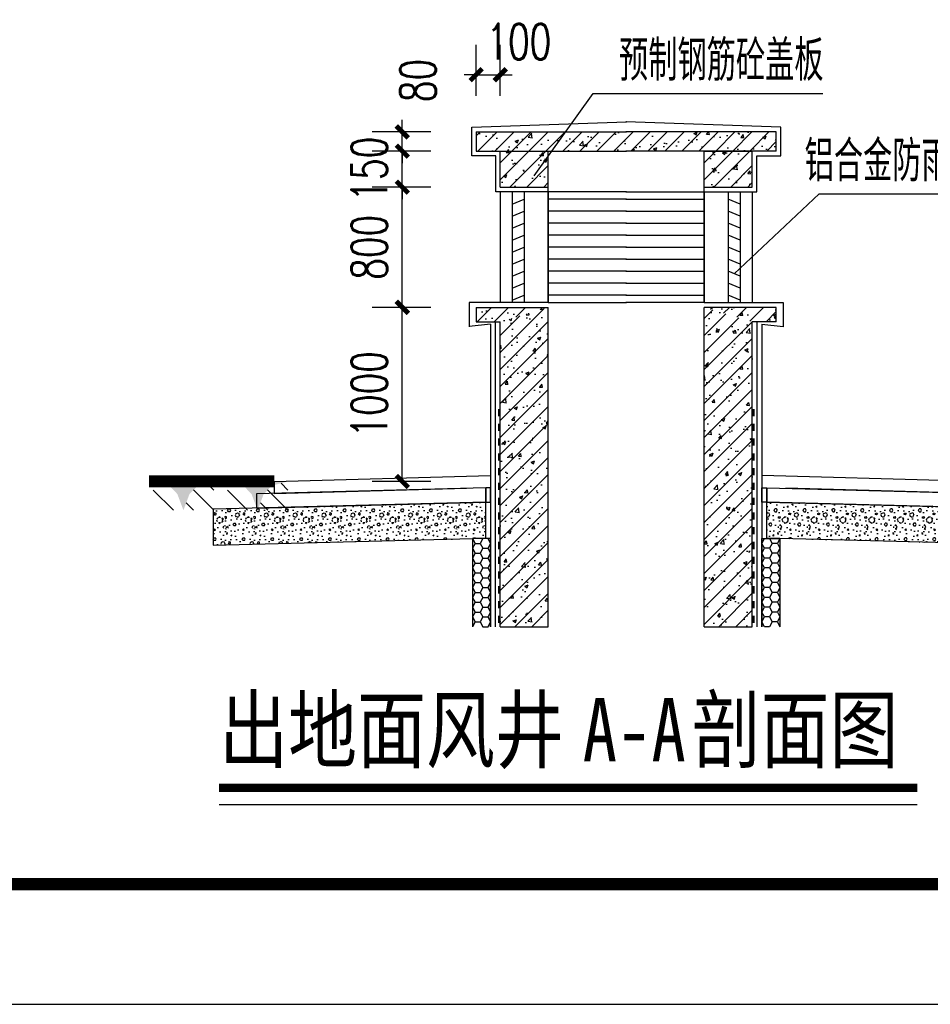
# Model space of a CAD drawing. Extents: x 797781 to 1255204, y 21234 to 1024248.
# Tile 126 of 256: x 921300 to 928877, y 163355 to 171550. Entities that reach past the tile are written whole.
import ezdxf

# ---------------------------------------------------------------- set-up
doc = ezdxf.new("R2010")
doc.units = 0
doc.header["$LTSCALE"] = 1000
doc.header["$MEASUREMENT"] = 0
for name, color, linetype in [('230303生产综合楼-平面图_t8$0$DIM_SYMB', 3, 'Continuous'), ('230303生产综合楼-平面图_t8$0$PUB_TITLE', 4, 'Continuous'), ('3T_BAR', 7, 'Continuous'), ('DIM_LEAD', 3, 'Continuous'), ('PUB_DIM', 3, 'Continuous'), ('PUB_HATCH', 8, 'Continuous'), ('PUB_TEXT', 7, 'Continuous'), ('STAIR', 2, 'Continuous'), ('SURFACE', 6, 'Continuous'), ('WALL', 40, 'Continuous'), ('WINDOW', 4, 'Continuous')]:
    doc.layers.add(name, color=color, linetype=linetype)
doc.styles.add('230303生产综合楼-平面图_t8$0$-黑体', font='simhei.ttf', dxfattribs={"width": 0.8})
doc.styles.add('_TCH_DIM', font='SIMPLEX', dxfattribs={"bigfont": 'GBCBIG'})
doc.styles.add('_TCH_DIM_T3', font='SIMPLEX', dxfattribs={"width": 0.705882, "bigfont": 'GBCBIG'})
doc.dimstyles.new('_TCH_ARCH&&50', dxfattribs={"dimtxt": 148.75, "dimasz": 50, "dimexe": 125, "dimexo": 150, "dimgap": 63.125, "dimtad": 1, "dimdec": 0, "dimzin": 0, "dimdsep": 46, "dimtxsty": '_TCH_DIM_T3', "dimblk": 'ARCHTICK', "dimcen": 0.09, "dimclrt": 7, "dimazin": 2, "dimtfac": 1, "dimtdec": 0, "dimtix": 1, "dimtmove": 2, "dimatfit": 3, "dimfxl": 1, "dimtolj": 1, "dimtzin": 0, "dimarcsym": 0})
pattern_1 = [(45, (922672.47, 167454.64), (-35.35534, 35.35534), []), (50, (922672.47, 167454.64), (143.452, -12.5504), [15, -165]), (355, (922672.47, 167454.64), (-27.75, 150.4384), [12, -132]), (100.4514, (922684.42, 167453.6), (115.702, 137.888), [12.748, -140.2284]), (46.184, (922672.47, 167494.64), (213.448, -33.104), [22.5, -247.5]), (96.6356, (922690.25, 167491.88), (186.933, 194.824), [19.122, -210.343]), (351.184, (922672.47, 167494.64), (186.932, 194.824), [18, -198]), (21, (922692.47, 167484.64), (119.3814, -80.5238), [15, -165]), (326, (922692.47, 167484.64), (48.663, 145.03), [12, -132]), (71.4514, (922702.42, 167477.93), (168.0445, 64.506), [12.748, -140.2284]), (37.5, (922672.47, 167454.64), (2.432, 66.5788), [0, -130.4, 0, -134, 0, -132.5]), (7.5, (922672.47, 167454.64), (52.6139, 78.8823), [0, -76.4, 0, -127.4, 0, -50.5]), (327.5, (922627.87, 167454.64), (106.7645, -4.511), [0, -50, 0, -156, 0, -207]), (317.5, (922607.87, 167454.64), (116.6372, 20.021), [0, -65, 0, -103.6, 0, -147])]
pattern_2 = [(45, (922672.47, 167678.91), (-35.35534, 35.35534), []), (50, (922672.47, 167678.91), (143.452, -12.5504), [15, -165]), (355, (922672.47, 167678.91), (-27.75, 150.4384), [12, -132]), (100.4514, (922684.42, 167677.86), (115.702, 137.888), [12.748, -140.2284]), (46.184, (922672.47, 167718.91), (213.448, -33.104), [22.5, -247.5]), (96.6356, (922690.25, 167716.15), (186.933, 194.824), [19.122, -210.343]), (351.184, (922672.47, 167718.9), (186.932, 194.824), [18, -198]), (21, (922692.47, 167708.91), (119.3814, -80.5238), [15, -165]), (326, (922692.47, 167708.91), (48.663, 145.03), [12, -132]), (71.4514, (922702.42, 167702.2), (168.0445, 64.506), [12.748, -140.2284]), (37.5, (922672.47, 167678.91), (2.432, 66.5788), [0, -130.4, 0, -134, 0, -132.5]), (7.5, (922672.47, 167678.91), (52.6139, 78.8823), [0, -76.4, 0, -127.4, 0, -50.5]), (327.5, (922627.87, 167678.91), (106.7645, -4.511), [0, -50, 0, -156, 0, -207]), (317.5, (922607.87, 167678.91), (116.6372, 20.021), [0, -65, 0, -103.6, 0, -147])]

# ---------------------------------------------------------------- blocks, each defined once
blk = doc.blocks.new('_ArchTick')
at = {"color": 0, "linetype": 'ByBlock', "const_width": 0.4}
blk.add_lwpolyline([(-0.5, -0.5), (0.5, 0.5)], dxfattribs=at)
blk = doc.blocks.new('*D191')
at = {"layer": 'Defpoints', "color": 0, "transparency": 16777216}
for p in [(924326.5, 168783.9), (924595.4, 168783.9), (924595.4, 168059.6)]:
    blk.add_point(p, dxfattribs=at)
at = {"layer": 'PUB_DIM', "color": 0, "lineweight": -2, "transparency": 16777216}
for p, q in [((924445.4, 168783.9), (924201.5, 168783.9)), ((924326.5, 168059.6), (924326.5, 168783.9)), ((924445.4, 168059.6), (924201.5, 168059.6))]:
    blk.add_line(p, q, dxfattribs=at)
at = {"layer": 'PUB_DIM', "color": 0, "lineweight": -2, "transparency": 16777216, "xscale": 50, "yscale": 50, "zscale": 50}
for p, rotation in [((924326.5, 168783.9), 90), ((924326.5, 168059.6), 270)]:
    blk.add_blockref('_ArchTick', p, dxfattribs=dict(at, rotation=rotation))
at = {"layer": 'PUB_DIM', "color": 7, "transparency": 16777216, "insert": (924189, 168421.8), "char_height": 148.75, "attachment_point": 5, "rotation": 90, "style": '_TCH_DIM_T3'}
blk.add_mtext('\\A1;1000', dxfattribs=at)
blk = doc.blocks.new('*D192')
at = {"layer": 'Defpoints', "color": 0, "transparency": 16777216}
for p in [(924326.5, 169283.9), (924595.4, 169283.9), (924595.4, 168783.9)]:
    blk.add_point(p, dxfattribs=at)
at = {"layer": 'PUB_DIM', "color": 0, "lineweight": -2, "transparency": 16777216}
for p, q in [((924445.4, 169283.9), (924201.5, 169283.9)), ((924326.5, 168783.9), (924326.5, 169283.9)), ((924445.4, 168783.9), (924201.5, 168783.9))]:
    blk.add_line(p, q, dxfattribs=at)
at = {"layer": 'PUB_DIM', "color": 0, "lineweight": -2, "transparency": 16777216, "xscale": 50, "yscale": 50, "zscale": 50}
for p, rotation in [((924326.5, 169283.9), 90), ((924326.5, 168783.9), 270)]:
    blk.add_blockref('_ArchTick', p, dxfattribs=dict(at, rotation=rotation))
at = {"layer": 'PUB_DIM', "color": 7, "transparency": 16777216, "insert": (924189, 169033.9), "char_height": 148.75, "attachment_point": 5, "rotation": 90, "style": '_TCH_DIM_T3'}
blk.add_mtext('\\A1;800', dxfattribs=at)
blk = doc.blocks.new('*D193')
at = {"layer": 'Defpoints', "color": 0, "transparency": 16777216}
for p in [(924326.5, 169433.9), (924595.4, 169433.9), (924595.4, 169283.9)]:
    blk.add_point(p, dxfattribs=at)
at = {"layer": 'PUB_DIM', "color": 0, "lineweight": -2, "transparency": 16777216}
for p, q in [((924326.5, 169433.9), (924326.5, 169483.9)), ((924445.4, 169433.9), (924201.5, 169433.9)), ((924326.5, 169283.9), (924326.5, 169433.9)), ((924445.4, 169283.9), (924201.5, 169283.9)), ((924326.5, 169283.9), (924326.5, 169233.9))]:
    blk.add_line(p, q, dxfattribs=at)
at = {"layer": 'PUB_DIM', "color": 0, "lineweight": -2, "transparency": 16777216, "xscale": 50, "yscale": 50, "zscale": 50}
for p, rotation in [((924326.5, 169433.9), 270), ((924326.5, 169283.9), 90)]:
    blk.add_blockref('_ArchTick', p, dxfattribs=dict(at, rotation=rotation))
at = {"layer": 'PUB_DIM', "color": 7, "transparency": 16777216, "insert": (924189, 169358.9), "char_height": 148.75, "attachment_point": 5, "rotation": 90, "style": '_TCH_DIM_T3'}
blk.add_mtext('\\A1;150', dxfattribs=at)
blk = doc.blocks.new('*D194')
at = {"layer": 'Defpoints', "color": 0, "transparency": 16777216}
for p in [(924326.5, 169513.9), (924595.4, 169513.9), (924595.4, 169433.9)]:
    blk.add_point(p, dxfattribs=at)
at = {"layer": 'PUB_DIM', "color": 0, "lineweight": -2, "transparency": 16777216}
for p, q in [((924326.5, 169513.9), (924326.5, 169563.9)), ((924445.4, 169513.9), (924201.5, 169513.9)), ((924326.5, 169433.9), (924326.5, 169513.9)), ((924445.4, 169433.9), (924201.5, 169433.9)), ((924326.5, 169433.9), (924326.5, 169383.9))]:
    blk.add_line(p, q, dxfattribs=at)
at = {"layer": 'PUB_DIM', "color": 0, "lineweight": -2, "transparency": 16777216, "xscale": 50, "yscale": 50, "zscale": 50}
for p, rotation in [((924326.5, 169513.9), 270), ((924326.5, 169433.9), 90)]:
    blk.add_blockref('_ArchTick', p, dxfattribs=dict(at, rotation=rotation))
at = {"layer": 'PUB_DIM', "color": 7, "transparency": 16777216, "insert": (924392.2, 169727.9), "char_height": 148.75, "attachment_point": 5, "rotation": 90, "style": '_TCH_DIM_T3'}
blk.add_mtext('\\A1;80', dxfattribs=at)
blk = doc.blocks.new('$LinePat$防水层1')
at = {"color": 0}
blk.add_solid([(150, 0), (450, 0), (150, -100), (450, -100)], dxfattribs=at)
at = {"layer": 'Defpoints'}
for p in [(0, 0), (600, 0)]:
    blk.add_point(p, dxfattribs=at)
blk = doc.blocks.new('$LinePat$聚苯板')
at = {"color": 0}
for p, q in [((14.8, -8.6), (0, 0)), ((29.7, 0), (14.8, -8.6)), ((14.8, -25.7), (0, -34.3)), ((14.8, -8.6), (14.8, -25.7)), ((29.7, -34.3), (14.8, -25.7)), ((0, -34.3), (0, -51.4)), ((0, -51.4), (14.8, -60)), ((14.8, -60), (29.7, -51.4))]:
    blk.add_line(p, q, dxfattribs=at)
blk = doc.blocks.new('$LinePat$自然土壤')
at = {"color": 0}
for p, q in [((0, -90), (71, -19)), ((0, -300), (211, -89)), ((420, -300), (630, -90)), ((210, -300), (286, -224))]:
    blk.add_line(p, q, dxfattribs=at)
for points in [[(0, 0), (630, 0), (168, -45), (462, -45)], [(168, -45), (462, -45), (252, -132), (378, -132)], [(252, -132), (378, -132), (315, -300)]]:
    blk.add_solid(points, dxfattribs=at)
blk = doc.blocks.new('*D190')
at = {"layer": 'Defpoints', "color": 0, "transparency": 16777216}
for p in [(924733.9, 169751.9), (924633.9, 169513.9), (924733.9, 169513.9)]:
    blk.add_point(p, dxfattribs=at)
at = {"layer": 'PUB_DIM', "color": 0, "lineweight": -2, "transparency": 16777216}
for p, q in [((924633.9, 169663.9), (924633.9, 169876.9)), ((924733.9, 169663.9), (924733.9, 169876.9)), ((924633.9, 169751.9), (924583.9, 169751.9)), ((924633.9, 169751.9), (924733.9, 169751.9)), ((924733.9, 169751.9), (924783.9, 169751.9))]:
    blk.add_line(p, q, dxfattribs=at)
at = {"layer": 'PUB_DIM', "color": 0, "lineweight": -2, "transparency": 16777216, "xscale": 50, "yscale": 50, "zscale": 50}
blk.add_blockref('_ArchTick', (924633.9, 169751.9), dxfattribs=at)
at = {"layer": 'PUB_DIM', "color": 0, "lineweight": -2, "transparency": 16777216, "xscale": 50, "yscale": 50, "zscale": 50, "rotation": 180}
blk.add_blockref('_ArchTick', (924733.9, 169751.9), dxfattribs=at)
at = {"layer": 'PUB_DIM', "color": 7, "transparency": 16777216, "insert": (924811.3, 169889.4), "char_height": 148.75, "attachment_point": 5, "style": '_TCH_DIM_T3'}
blk.add_mtext('\\A1;100', dxfattribs=at)
blk = doc.blocks.new('A-')
at = {"layer": 'PUB_HATCH'}
h = blk.add_hatch(dxfattribs=at)
h.set_pattern_fill('钢筋混凝土', color=256, scale=20, style=0)
h.set_pattern_definition(pattern_2)
h.paths.add_polyline_path([(924633.9, 169433.9), (925259.6, 169433.9), (925257.7, 169460.6), (925259.6, 169513.9), (924633.9, 169513.9)])
h = blk.add_hatch(dxfattribs=at)
h.set_pattern_fill('钢筋混凝土', color=256, scale=20, style=0)
h.set_pattern_definition(pattern_2)
h.paths.add_polyline_path([(925882.5, 169513.9), (925256.8, 169513.9), (925258.6, 169487.2), (925256.8, 169433.9), (925882.5, 169433.9)])
h = blk.add_hatch(dxfattribs=at)
h.set_pattern_fill('钢筋混凝土', color=256, scale=20, style=0)
h.set_pattern_definition(pattern_2)
h.paths.add_polyline_path([(924933.9, 169283.9), (924933.9, 169433.9), (924733.9, 169433.9), (924733.9, 169283.9)])
h = blk.add_hatch(dxfattribs=at)
h.set_pattern_fill('钢筋混凝土', color=256, scale=20, style=0)
h.set_pattern_definition(pattern_2)
h.paths.add_polyline_path([(925782.5, 169283.9), (925782.5, 169433.9), (925582.5, 169433.9), (925582.5, 169283.9)])
h = blk.add_hatch(dxfattribs=at)
h.set_pattern_fill('钢筋混凝土', color=256, scale=20, style=0)
h.set_pattern_definition(pattern_2)
h.paths.add_polyline_path([(924633.9, 168723.9), (924733.9, 168723.9), (924933.9, 168783.9), (924633.9, 168783.9)])
h = blk.add_hatch(dxfattribs=at)
h.set_pattern_fill('钢筋混凝土', color=256, scale=20, style=0)
h.set_pattern_definition(pattern_1)
h.paths.add_polyline_path([(924933.9, 167454.6), (924933.9, 168783.9), (924733.9, 168723.9), (924733.9, 167454.6)])
h = blk.add_hatch(dxfattribs=at)
h.set_pattern_fill('钢筋混凝土', color=256, scale=20, style=0)
h.set_pattern_definition(pattern_1)
h.paths.add_polyline_path([(925782.5, 167454.6), (925782.5, 168723.9), (925582.5, 168783.9), (925582.5, 167454.6)])
h = blk.add_hatch(dxfattribs=at)
h.set_pattern_fill('钢筋混凝土', color=256, scale=20, style=0)
h.set_pattern_definition(pattern_2)
h.paths.add_polyline_path([(925882.5, 168783.9), (925582.5, 168783.9), (925782.5, 168723.9), (925882.5, 168723.9)])
h = blk.add_hatch(dxfattribs=at)
h.set_pattern_fill('加气混凝土', color=256, scale=10, style=0)
h.set_pattern_definition([(180, (1024574.21, 138742.16), (-60, 120), [0, -120]), (180, (1024644.41, 138725.96), (-60, 120), [0, -120]), (180, (1024605.41, 138724.76), (-60, 120), [0, -120]), (180, (1024562.81, 138760.16), (-60, 120), [0, -120]), (180, (1024612.61, 138718.76), (-60, 120), [0, -120]), (180, (1024550.81, 138835.76), (-60, 120), [0, -120]), (180, (1024587.41, 138826.16), (-60, 120), [0, -120]), (180, (1024568.21, 138811.16), (-60, 120), [0, -120]), (180, (1024666.01, 138808.76), (-60, 120), [0, -120]), (180, (1024607.21, 138803.36), (-60, 120), [0, -120]), (180, (1024630.01, 138772.76), (-60, 120), [0, -120]), (180, (1024628.81, 138727.76), (-60, 120), [0, -120]), (180, (1024583.81, 138722.96), (-60, 120), [0, -120]), (180, (1024550.81, 138775.76), (-60, 120), [0, -120]), (180, (1024663.01, 138757.16), (-60, 120), [0, -120]), (180, (1024652.81, 138777.56), (-60, 120), [0, -120]), (180, (1024606.01, 138769.16), (-60, 120), [0, -120]), (180, (1024622.81, 138751.76), (-60, 120), [0, -120]), (180, (1024632.41, 138791.36), (-60, 120), [0, -120]), (180, (1024617.41, 138836.36), (-60, 120), [0, -120]), (180, (1024658.21, 138731.96), (-60, 120), [0, -120]), (180, (1024592.21, 138811.76), (-60, 120), [0, -120]), (180, (1024648.01, 138813.56), (-60, 120), [0, -120]), (180, (1024657.61, 138829.16), (-60, 120), [0, -120]), (49.398706, (1024558.181, 138798.184), (299.9999967, 360.00000157), [5.26831, -2207.4222]), (161.565051, (1024566.752, 138800.47), (-299.999999, 119.999999), [5.42105, -753.52558]), (90, (1024566.75, 138795.33), (-60, 120), [5.14286, -234.85713]), (18.43495, (1024561.61, 138793.613), (300.0000015, 119.999991), [5.42105, -753.52558]), (126.869898, (1024561.61, 138793.613), (-60, 120), [5.71429, -594.2857]), (45, (1024557.04, 138732.47), (60.000007, 119.999992), [4.84873, -334.56252]), (135, (1024563.895, 138732.47), (-60, 120), [4.84873, -334.56252]), (45, (1024560.466, 138729.04), (60.000007, 119.999992), [4.84873, -334.56252]), (135, (1024560.466, 138729.04), (-60, 120), [4.84873, -334.56252]), (63.43495, (1024614.75, 138813.04), (1e-05, 239.99999), [6.38877, -127.7753]), (7e-15, (1024617.61, 138818.76), (60, 120), [6.85714, -113.14285]), (116.56505, (1024627.32, 138813.04), (-5e-07, 240), [6.38877, -127.7753]), (63.43495, (1024624.47, 138807.33), (1e-05, 239.99999), [6.38877, -127.7753]), (180, (1024624.47, 138807.33), (-60, 120), [6.85714, -113.14285]), (116.56505, (1024617.61, 138807.33), (-5e-07, 240), [6.38877, -127.7753]), (72.897272, (1024569.6093, 138772.47), (179.99999312, 600.00000097), [7.77227, -3256.5805]), (36.027374, (1024571.895, 138779.8984), (1139.99998555, 839.99999905), [7.77227, -1624.404]), (7e-15, (1024578.18, 138784.47), (60, 120), [7.42857, -112.57142]), (143.972627, (1024591.895, 138779.8984), (-1139.9999916, 839.99999094), [7.77227, -1624.404]), (108.434949, (1024594.18, 138773.041), (-180.000001, 599.999999), [7.22806, -751.71856]), (72.897272, (1024591.895, 138765.6127), (179.99999312, 600.00000097), [7.77227, -3256.5805]), (36.027374, (1024585.609, 138761.041), (1139.99998555, 839.99999905), [7.77227, -1624.404]), (180, (1024585.61, 138761.04), (-60, 120), [7.42857, -112.57142]), (143.972627, (1024578.181, 138761.041), (-1139.9999916, 839.99999094), [7.77227, -1624.404]), (108.434949, (1024571.895, 138765.613), (-180.000001, 599.999999), [7.22806, -751.71856]), (29.744882, (1024568.466, 138828.47), (180.0000004, 119.9999985), [4.607, -962.86392]), (90, (1024572.466, 138826.184), (-60, 120), [4.57143, -235.42855]), (150.255119, (1024572.466, 138826.184), (-180.0000001, 119.9999994), [4.607, -962.86392]), (63.43495, (1024596.47, 138743.33), (1e-05, 239.99999), [6.38877, -127.7753]), (11.309933, (1024599.324, 138749.041), (540.0000004, 119.999997), [5.82745, -1217.9371]), (138.814075, (1024609.6093, 138746.184), (-1499.9999909, 1319.99998846), [6.07437, -2545.1604]), (90, (1024609.61, 138740.47), (-60, 120), [5.71429, -234.2857]), (41.185926, (1024605.038, 138736.47), (1499.99997334, 1320.0000084), [6.07437, -2545.1604]), (163.300756, (1024605.038, 138736.47), (-1979.9999851, 599.9999937), [5.96589, -2499.7075]), (119.054604, (1024599.3236, 138738.184), (-59.99999984, 119.99999894), [5.88322, -2465.0679]), (70.016894, (1024646.752, 138793.6127), (300.00000113, 839.99999778), [6.6884, -2802.4395]), (24.443955, (1024649.038, 138799.8984), (780.00000297, 359.99999252), [6.9046, -2893.0263]), (155.5560453, (1024661.6093, 138799.8984), (-780.0000004, 359.99999827), [6.9046, -2893.0263]), (109.9831066, (1024663.895, 138793.6127), (-300.0000009, 839.99999792), [6.6884, -2802.4395]), (70.016894, (1024661.6093, 138787.327), (300.00000113, 839.99999778), [6.6884, -2802.4395]), (19.983107, (1024655.324, 138785.041), (300.0000002, 119.9999945), [6.6884, -1397.8755]), (160.016894, (1024655.324, 138785.041), (-299.9999984, 119.9999998), [6.6884, -1397.8755]), (109.9831066, (1024649.038, 138787.327), (-300.0000009, 839.99999792), [6.6884, -2802.4395]), (57.994617, (1024602.181, 138782.756), (60.000008, 119.9999939), [5.39085, -1126.6868]), (161.565051, (1024610.18, 138785.613), (-299.999999, 119.999999), [5.42105, -753.52558]), (90, (1024610.18, 138780.47), (-60, 120), [5.14286, -234.85713]), (18.43495, (1024605.038, 138778.756), (300.0000015, 119.999991), [5.42105, -753.52558]), (125.537678, (1024605.038, 138778.7556), (-419.9999994, 599.9999991), [4.91561, -2059.6423]), (63.43495, (1024637.04, 138753.61), (1e-05, 239.99999), [6.38877, -127.7753]), (7e-15, (1024639.9, 138759.33), (60, 120), [6.28571, -113.71428]), (120.963757, (1024649.609, 138753.613), (-60.0000002, 119.9999994), [6.66395, -1392.7644]), (59.036244, (1024646.181, 138747.898), (60.0000082, 119.9999945), [6.66395, -1392.7644]), (180, (1024646.18, 138747.9), (-60, 120), [6.28571, -113.71428]), (116.56505, (1024639.9, 138747.9), (-5e-07, 240), [6.38877, -127.7753])])
h.paths.add_polyline_path([(924673.9, 167823.2), (924673.9, 167973.2), (923539.7, 167944.6), (923539.7, 167794.5)])
h = blk.add_hatch(dxfattribs=at)
h.set_pattern_fill('加气混凝土', color=256, scale=10, style=0)
h.set_pattern_definition([(7e-15, (825942.11, 138742.16), (60, 120), [0, -120]), (7e-15, (825871.91, 138725.96), (60, 120), [0, -120]), (7e-15, (825910.91, 138724.76), (60, 120), [0, -120]), (7e-15, (825953.51, 138760.16), (60, 120), [0, -120]), (7e-15, (825903.71, 138718.76), (60, 120), [0, -120]), (7e-15, (825965.51, 138835.76), (60, 120), [0, -120]), (7e-15, (825928.91, 138826.16), (60, 120), [0, -120]), (7e-15, (825948.11, 138811.16), (60, 120), [0, -120]), (7e-15, (825850.31, 138808.76), (60, 120), [0, -120]), (7e-15, (825909.11, 138803.36), (60, 120), [0, -120]), (7e-15, (825886.31, 138772.76), (60, 120), [0, -120]), (7e-15, (825887.51, 138727.76), (60, 120), [0, -120]), (7e-15, (825932.51, 138722.96), (60, 120), [0, -120]), (7e-15, (825965.51, 138775.76), (60, 120), [0, -120]), (7e-15, (825853.31, 138757.16), (60, 120), [0, -120]), (7e-15, (825863.51, 138777.56), (60, 120), [0, -120]), (7e-15, (825910.31, 138769.16), (60, 120), [0, -120]), (7e-15, (825893.51, 138751.76), (60, 120), [0, -120]), (7e-15, (825883.91, 138791.36), (60, 120), [0, -120]), (7e-15, (825898.91, 138836.36), (60, 120), [0, -120]), (7e-15, (825858.11, 138731.96), (60, 120), [0, -120]), (7e-15, (825924.11, 138811.76), (60, 120), [0, -120]), (7e-15, (825868.31, 138813.56), (60, 120), [0, -120]), (7e-15, (825858.71, 138829.16), (60, 120), [0, -120]), (130.601294, (825958.136, 138798.184), (-299.9999967, 360.00000157), [5.26831, -2207.4222]), (18.434949, (825949.564, 138800.47), (299.999999, 119.999999), [5.42105, -753.52558]), (90, (825949.564, 138795.33), (60, 120), [5.14286, -234.85713]), (161.56505, (825954.707, 138793.613), (-300.0000015, 119.999991), [5.42105, -753.52558]), (53.130102, (825954.707, 138793.613), (60, 120), [5.71429, -594.2857]), (135, (825959.28, 138732.47), (-60.000007, 119.999992), [4.84873, -334.56252]), (45, (825952.42, 138732.47), (60, 120), [4.84873, -334.56252]), (135, (825955.85, 138729.04), (-60.000007, 119.999992), [4.84873, -334.56252]), (45, (825955.85, 138729.04), (60, 120), [4.84873, -334.56252]), (116.56505, (825901.56, 138813.04), (-1e-05, 239.99999), [6.38877, -127.7753]), (180, (825898.71, 138818.76), (-60, 120), [6.85714, -113.14285]), (63.43495, (825888.99, 138813.04), (5e-07, 240), [6.38877, -127.7753]), (116.56505, (825891.85, 138807.33), (-1e-05, 239.99999), [6.38877, -127.7753]), (7e-15, (825891.85, 138807.33), (60, 120), [6.85714, -113.14285]), (63.43495, (825898.71, 138807.33), (5e-07, 240), [6.38877, -127.7753]), (107.102728, (825946.7073, 138772.47), (-179.99999312, 600.00000097), [7.77227, -3256.5805]), (143.972626, (825944.422, 138779.8984), (-1139.99998555, 839.99999905), [7.77227, -1624.404]), (180, (825938.14, 138784.47), (-60, 120), [7.42857, -112.57142]), (36.027373, (825924.422, 138779.8984), (1139.9999916, 839.99999094), [7.77227, -1624.404]), (71.565051, (825922.136, 138773.041), (180.000001, 599.999999), [7.22806, -751.71856]), (107.102728, (825924.4216, 138765.6127), (-179.99999312, 600.00000097), [7.77227, -3256.5805]), (143.972626, (825930.707, 138761.041), (-1139.99998555, 839.99999905), [7.77227, -1624.404]), (7e-15, (825930.71, 138761.04), (60, 120), [7.42857, -112.57142]), (36.027373, (825938.136, 138761.041), (1139.9999916, 839.99999094), [7.77227, -1624.404]), (71.565051, (825944.422, 138765.613), (180.000001, 599.999999), [7.22806, -751.71856]), (150.255118, (825947.85, 138828.47), (-180.0000004, 119.9999985), [4.607, -962.86392]), (90, (825943.85, 138826.184), (60, 120), [4.57143, -235.42855]), (29.744881, (825943.85, 138826.184), (180.0000001, 119.9999994), [4.607, -962.86392]), (116.56505, (825919.85, 138743.33), (-1e-05, 239.99999), [6.38877, -127.7753]), (168.690067, (825916.993, 138749.041), (-540.0000004, 119.999997), [5.82745, -1217.9371]), (41.185925, (825906.7073, 138746.184), (1499.9999909, 1319.99998846), [6.07437, -2545.1604]), (90, (825906.71, 138740.47), (60, 120), [5.71429, -234.2857]), (138.814074, (825911.279, 138736.47), (-1499.99997334, 1320.0000084), [6.07437, -2545.1604]), (16.699244, (825911.279, 138736.47), (1979.9999851, 599.9999937), [5.96589, -2499.7075]), (60.945396, (825916.993, 138738.184), (59.99999984, 119.99999894), [5.88322, -2465.0679]), (109.983106, (825869.5644, 138793.6127), (-300.00000113, 839.99999778), [6.6884, -2802.4395]), (155.556045, (825867.2787, 138799.8984), (-780.00000297, 359.99999252), [6.9046, -2893.0263]), (24.4439547, (825854.7073, 138799.8984), (780.0000004, 359.99999827), [6.9046, -2893.0263]), (70.0168934, (825852.4216, 138793.6127), (300.0000009, 839.99999792), [6.6884, -2802.4395]), (109.983106, (825854.7073, 138787.327), (-300.00000113, 839.99999778), [6.6884, -2802.4395]), (160.016893, (825860.993, 138785.041), (-300.0000002, 119.9999945), [6.6884, -1397.8755]), (19.983107, (825860.993, 138785.041), (299.9999984, 119.9999998), [6.6884, -1397.8755]), (70.0168934, (825867.2787, 138787.327), (300.0000009, 839.99999792), [6.6884, -2802.4395]), (122.005383, (825914.136, 138782.756), (-60.000008, 119.9999939), [5.39085, -1126.6868]), (18.434949, (825906.136, 138785.613), (299.999999, 119.999999), [5.42105, -753.52558]), (90, (825906.136, 138780.47), (60, 120), [5.14286, -234.85713]), (161.56505, (825911.279, 138778.756), (-300.0000015, 119.999991), [5.42105, -753.52558]), (54.462322, (825911.279, 138778.7556), (419.9999994, 599.9999991), [4.91561, -2059.6423]), (116.56505, (825879.28, 138753.61), (-1e-05, 239.99999), [6.38877, -127.7753]), (180, (825876.42, 138759.33), (-60, 120), [6.28571, -113.71428]), (59.036243, (825866.707, 138753.613), (60.0000002, 119.9999994), [6.66395, -1392.7644]), (120.963756, (825870.136, 138747.898), (-60.0000082, 119.9999945), [6.66395, -1392.7644]), (7e-15, (825870.14, 138747.9), (60, 120), [6.28571, -113.71428]), (63.43495, (825876.42, 138747.9), (5e-07, 240), [6.38877, -127.7753])])
h.paths.add_polyline_path([(925842.5, 167823.2), (925842.5, 167973.2), (926976.6, 167944.6), (926976.6, 167794.5)])
at = {"const_width": 50}
blk.add_lwpolyline([(923793.9, 168059.6), (923272.4, 168059.6)], dxfattribs=at)
at = {"layer": '3T_BAR'}
for p, q in [((923793.9, 168059.6), (924693.9, 168083.6)), ((926722.5, 168059.6), (925822.5, 168083.6)), ((923793.9, 168009.6), (924593.9, 168031.6)), ((926722.5, 168009.6), (925922.5, 168031.6))]:
    blk.add_line(p, q, dxfattribs=at)
for points in [[(924673.9, 168033.2), (923719.7, 168008.2), (923719.7, 167948.2), (924673.9, 167973.2)], [(924673.9, 167973.2), (924693.9, 167973.2), (924693.9, 168033.2), (924673.9, 168033.2)], [(925842.5, 167973.2), (925822.5, 167973.2), (925822.5, 168033.2), (925842.5, 168033.2)], [(925842.5, 168033.2), (926796.6, 168008.2), (926796.6, 167948.2), (925842.5, 167973.2)], [(924673.9, 167823.2), (924673.9, 167973.2), (923539.7, 167944.6), (923539.7, 167794.5)], [(925842.5, 167823.2), (925842.5, 167973.2), (926976.6, 167944.6), (926976.6, 167794.5)]]:
    blk.add_lwpolyline(points, close=True, dxfattribs=at)
at = {"layer": 'PUB_HATCH'}
blk.add_line((923793.9, 168059.6), (923793.9, 168009.6), dxfattribs=at)
at = {"layer": 'STAIR', "color": 5}
for p, q in [((924783.9, 169213.9), (924833.9, 169233.9)), ((925259.6, 169233.9), (924933.9, 169233.9)), ((925256.8, 169233.9), (925582.5, 169233.9)), ((925732.5, 169213.9), (925682.5, 169233.9)), ((924783.9, 169163.9), (924833.9, 169183.9)), ((925259.6, 169183.9), (924933.9, 169183.9)), ((925256.8, 169183.9), (925582.5, 169183.9)), ((925732.5, 169163.9), (925682.5, 169183.9)), ((924783.9, 169113.9), (924833.9, 169133.9)), ((925259.6, 169133.9), (924933.9, 169133.9)), ((925256.8, 169133.9), (925582.5, 169133.9)), ((925732.5, 169113.9), (925682.5, 169133.9)), ((924783.9, 169063.9), (924833.9, 169083.9)), ((925259.6, 169083.9), (924933.9, 169083.9)), ((925256.8, 169083.9), (925582.5, 169083.9)), ((925732.5, 169063.9), (925682.5, 169083.9)), ((924783.9, 169013.9), (924833.9, 169033.9)), ((925259.6, 169033.9), (924933.9, 169033.9)), ((925256.8, 169033.9), (925582.5, 169033.9)), ((925732.5, 169013.9), (925682.5, 169033.9)), ((924783.9, 168963.9), (924833.9, 168983.9)), ((925259.6, 168983.9), (924933.9, 168983.9)), ((925256.8, 168983.9), (925582.5, 168983.9)), ((925732.5, 168963.9), (925682.5, 168983.9)), ((924783.9, 168913.9), (924833.9, 168933.9)), ((925259.6, 168933.9), (924933.9, 168933.9)), ((925256.8, 168933.9), (925582.5, 168933.9)), ((925732.5, 168913.9), (925682.5, 168933.9)), ((924783.9, 168863.9), (924833.9, 168883.9)), ((925259.6, 168883.9), (924933.9, 168883.9)), ((925256.8, 168883.9), (925582.5, 168883.9)), ((925732.5, 168863.9), (925682.5, 168883.9)), ((924783.9, 168813.9), (924833.9, 168833.9)), ((925259.6, 168833.9), (924933.9, 168833.9)), ((925256.8, 168833.9), (925582.5, 168833.9)), ((925732.5, 168813.9), (925682.5, 168833.9))]:
    blk.add_line(p, q, dxfattribs=at)
at = {"layer": 'STAIR'}
for p, q in [((924933.9, 168803.9), (924605.3, 168803.9)), ((924605.3, 168803.9), (924605.3, 168703.4)), ((925582.5, 168803.9), (925911, 168803.9)), ((925911, 168803.9), (925911, 168703.4)), ((924693.9, 168713.9), (924605.3, 168703.9)), ((924693.9, 168713.9), (924693.9, 167454.6)), ((925822.5, 168713.9), (925822.5, 167454.6)), ((925822.5, 168713.9), (925911, 168703.9))]:
    blk.add_line(p, q, dxfattribs=at)
for points in [[(924933.9, 169263.9), (924715.3, 169263.9), (924715.3, 169413.9), (924615.3, 169413.9), (924615.3, 169533.2), (925259.6, 169555.9)], [(925256.8, 169555.8), (925258.2, 169555.9)], [(925582.5, 169263.9), (925801, 169263.9), (925801, 169413.9), (925901, 169413.9), (925901, 169533.2), (925256.8, 169555.9)], [(925259.6, 169555.8), (925258.2, 169555.9)], [(924693.9, 167454.6), (924693.9, 167821.8), (924618.9, 167821.8), (924618.9, 167454.6)], [(925822.5, 167454.6), (925822.5, 167821.8), (925897.5, 167821.8), (925897.5, 167454.6)]]:
    blk.add_lwpolyline(points, dxfattribs=at)
at = {"layer": 'SURFACE'}
for p, q in [((924713.9, 167454.6), (924713.9, 168723.9)), ((924733.9, 167454.6), (924733.9, 168723.9)), ((925782.5, 167454.6), (925782.5, 168723.9)), ((925802.5, 167454.6), (925802.5, 168723.9))]:
    blk.add_line(p, q, dxfattribs=at)
at = {"layer": 'WALL'}
for p, q in [((924633.9, 169513.9), (925259.6, 169513.9)), ((924633.9, 169513.9), (924633.9, 169433.9)), ((925882.5, 169513.9), (925256.8, 169513.9)), ((925882.5, 169433.9), (925882.5, 169513.9)), ((924633.9, 169433.9), (925259.6, 169433.9)), ((924733.9, 169283.9), (924733.9, 169433.9)), ((924733.9, 169433.9), (924933.9, 169433.9)), ((924933.9, 169283.9), (924933.9, 169433.9)), ((925882.5, 169433.9), (925256.8, 169433.9)), ((925582.5, 169283.9), (925582.5, 169433.9)), ((925582.5, 169433.9), (925782.5, 169433.9)), ((925782.5, 169283.9), (925782.5, 169433.9)), ((924733.9, 169283.9), (924933.9, 169283.9)), ((925582.5, 169283.9), (925782.5, 169283.9)), ((924633.9, 168783.9), (924933.9, 168783.9)), ((924633.9, 168783.9), (924633.9, 168723.9)), ((924933.9, 167454.6), (924933.9, 168783.9)), ((925582.5, 167454.6), (925582.5, 168783.9)), ((925882.5, 168783.9), (925582.5, 168783.9)), ((925882.5, 168723.9), (925882.5, 168783.9)), ((924633.9, 168723.9), (924733.9, 168723.9)), ((924733.9, 167454.6), (924733.9, 168723.9)), ((925782.5, 167454.6), (925782.5, 168723.9)), ((925882.5, 168723.9), (925782.5, 168723.9)), ((924733.9, 167454.6), (924933.9, 167454.6)), ((925582.5, 167454.6), (925782.5, 167454.6))]:
    blk.add_line(p, q, dxfattribs=at)
at = {"layer": 'WINDOW'}
for p, q in [((924783.9, 169263.9), (924783.9, 168803.9)), ((924833.9, 169263.9), (924833.9, 168803.9)), ((925682.5, 169263.9), (925682.5, 168803.9)), ((925732.5, 169263.9), (925732.5, 168803.9))]:
    blk.add_line(p, q, dxfattribs=at)
for points in [[(924933.9, 168803.9), (924933.9, 169283.9)], [(925582.5, 168803.9), (925582.5, 169283.9)], [(924733.9, 169263.9), (924733.9, 168803.9)], [(925259.6, 169263.9), (924933.9, 169263.9), (924933.9, 168803.9), (925259.6, 168803.9)], [(925256.8, 169263.9), (925582.5, 169263.9), (925582.5, 168803.9), (925256.8, 168803.9)], [(925782.5, 169263.9), (925782.5, 168803.9)]]:
    blk.add_lwpolyline(points, dxfattribs=at)
at = {"layer": 'PUB_HATCH', "xscale": -0.4, "yscale": 0.4, "zscale": 0.4}
for p in [(923541.9, 168059.6), (923850.6, 168059.6)]:
    blk.add_blockref('$LinePat$自然土壤', p, dxfattribs=at)
at = {"layer": 'SURFACE'}
for name, p, xscale, yscale, zscale, rotation in [('$LinePat$防水层1', (924723.9, 168315.2), 0.1024509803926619, 0.1, 0.1, 90.00000000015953), ('$LinePat$防水层1', (925792.5, 168315.2), -0.1024509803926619, 0.1, 0.1, 269.9999999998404), ('$LinePat$防水层1', (924723.9, 168253.8), 0.1024509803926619, 0.1, 0.1, 90.00000000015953), ('$LinePat$防水层1', (925792.5, 168253.8), -0.1024509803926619, 0.1, 0.1, 269.9999999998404), ('$LinePat$防水层1', (924723.9, 168192.3), 0.1024509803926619, 0.1, 0.1, 90.00000000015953), ('$LinePat$防水层1', (925792.5, 168192.3), -0.1024509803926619, 0.1, 0.1, 269.9999999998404), ('$LinePat$防水层1', (924723.9, 168130.8), 0.1024509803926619, 0.1, 0.1, 90.00000000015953), ('$LinePat$防水层1', (925792.5, 168130.8), -0.1024509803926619, 0.1, 0.1, 269.9999999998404), ('$LinePat$防水层1', (924723.9, 168069.3), 0.1024509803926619, 0.1, 0.1, 90.00000000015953), ('$LinePat$防水层1', (925792.5, 168069.3), -0.1024509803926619, 0.1, 0.1, 269.9999999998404), ('$LinePat$防水层1', (924723.9, 168007.9), 0.1024509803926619, 0.1, 0.1, 90.00000000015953), ('$LinePat$防水层1', (925792.5, 168007.9), -0.1024509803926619, 0.1, 0.1, 269.9999999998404), ('$LinePat$防水层1', (924723.9, 167946.4), 0.1024509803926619, 0.1, 0.1, 90.00000000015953), ('$LinePat$防水层1', (925792.5, 167946.4), -0.1024509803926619, 0.1, 0.1, 269.9999999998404), ('$LinePat$防水层1', (924723.9, 167884.9), 0.1024509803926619, 0.1, 0.1, 90.00000000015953), ('$LinePat$防水层1', (925792.5, 167884.9), -0.1024509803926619, 0.1, 0.1, 269.9999999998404), ('$LinePat$防水层1', (924723.9, 167823.5), 0.1024509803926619, 0.1, 0.1, 90.00000000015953), ('$LinePat$防水层1', (925792.5, 167823.5), -0.1024509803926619, 0.1, 0.1, 269.9999999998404), ('$LinePat$聚苯板', (924618.9, 167781), 1.374015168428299, 1.25, 1.25, 90), ('$LinePat$防水层1', (924723.9, 167762), 0.1024509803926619, 0.1, 0.1, 90.00000000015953), ('$LinePat$防水层1', (925792.5, 167762), -0.1024509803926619, 0.1, 0.1, 269.9999999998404), ('$LinePat$聚苯板', (925897.5, 167781), -1.374015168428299, 1.25, 1.25, 270), ('$LinePat$聚苯板', (924618.9, 167740.2), 1.374015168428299, 1.25, 1.25, 90), ('$LinePat$防水层1', (924723.9, 167700.5), 0.1024509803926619, 0.1, 0.1, 90.00000000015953), ('$LinePat$防水层1', (925792.5, 167700.5), -0.1024509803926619, 0.1, 0.1, 269.9999999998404), ('$LinePat$聚苯板', (925897.5, 167740.2), -1.374015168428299, 1.25, 1.25, 270), ('$LinePat$聚苯板', (924618.9, 167699.4), 1.374015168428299, 1.25, 1.25, 90), ('$LinePat$聚苯板', (925897.5, 167699.4), -1.374015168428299, 1.25, 1.25, 270), ('$LinePat$聚苯板', (924618.9, 167658.6), 1.374015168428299, 1.25, 1.25, 90), ('$LinePat$防水层1', (924723.9, 167639.1), 0.1024509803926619, 0.1, 0.1, 90.00000000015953), ('$LinePat$防水层1', (925792.5, 167639.1), -0.1024509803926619, 0.1, 0.1, 269.9999999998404), ('$LinePat$聚苯板', (925897.5, 167658.6), -1.374015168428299, 1.25, 1.25, 270), ('$LinePat$聚苯板', (924618.9, 167617.8), 1.374015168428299, 1.25, 1.25, 90), ('$LinePat$防水层1', (924723.9, 167577.6), 0.1024509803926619, 0.1, 0.1, 90.00000000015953), ('$LinePat$防水层1', (925792.5, 167577.6), -0.1024509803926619, 0.1, 0.1, 269.9999999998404), ('$LinePat$聚苯板', (925897.5, 167617.8), -1.374015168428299, 1.25, 1.25, 270), ('$LinePat$聚苯板', (924618.9, 167577), 1.374015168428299, 1.25, 1.25, 90), ('$LinePat$聚苯板', (925897.5, 167577), -1.374015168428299, 1.25, 1.25, 270), ('$LinePat$聚苯板', (924618.9, 167536.2), 1.374015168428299, 1.25, 1.25, 90), ('$LinePat$防水层1', (924723.9, 167516.1), 0.1024509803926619, 0.1, 0.1, 90.00000000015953), ('$LinePat$防水层1', (925792.5, 167516.1), -0.1024509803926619, 0.1, 0.1, 269.9999999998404), ('$LinePat$聚苯板', (925897.5, 167536.2), -1.374015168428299, 1.25, 1.25, 270), ('$LinePat$聚苯板', (924618.9, 167495.4), 1.374015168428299, 1.25, 1.25, 90), ('$LinePat$防水层1', (924723.9, 167454.6), 0.1024509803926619, 0.1, 0.1, 90.00000000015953), ('$LinePat$防水层1', (925792.5, 167454.6), -0.1024509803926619, 0.1, 0.1, 269.9999999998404), ('$LinePat$聚苯板', (925897.5, 167495.4), -1.374015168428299, 1.25, 1.25, 270), ('$LinePat$聚苯板', (924618.9, 167454.6), 1.374015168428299, 1.25, 1.25, 90), ('$LinePat$聚苯板', (925897.5, 167454.6), -1.374015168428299, 1.25, 1.25, 270)]:
    blk.add_blockref(name, p, dxfattribs=dict(at, xscale=xscale, yscale=yscale, zscale=zscale, rotation=rotation))
at = {"layer": 'PUB_DIM'}
for base, p1, p2, angle, picture, middle in [((924733.9, 169751.9), (924633.9, 169513.9), (924733.9, 169513.9), 0, '*D190', (924811.3, 169889.4)), ((924326.5, 169513.9), (924595.4, 169433.9), (924595.4, 169513.9), 90, '*D194', (924392.2, 169727.9))]:
    dim = blk.add_linear_dim(base=base, p1=p1, p2=p2, angle=angle, dimstyle='_TCH_ARCH&&50', dxfattribs=at)
    dim.commit()
    dim.dimension.update_dxf_attribs({"geometry": picture, "text_midpoint": middle, "dimtype": 129})
dim = blk.add_aligned_dim(p1=(924595.4, 169283.9), p2=(924595.4, 169433.9), distance=268.9, dimstyle='_TCH_ARCH&&50', dxfattribs=at)
dim.commit()
dim.dimension.update_dxf_attribs({"geometry": '*D193', "text_midpoint": (924189, 169358.9)})
for p1, p2, text, picture, middle in [((924595.4, 168783.9), (924595.4, 169283.9), '800', '*D192', (924189, 169033.9)), ((924595.4, 168059.6), (924595.4, 168783.9), '1000', '*D191', (924189, 168421.8))]:
    dim = blk.add_aligned_dim(p1=p1, p2=p2, distance=268.9, text=text, dimstyle='_TCH_ARCH&&50', dxfattribs=at)
    dim.commit()
    dim.dimension.update_dxf_attribs({"geometry": picture, "text_midpoint": middle})

msp = doc.modelspace()

# ---------------------------------------------------------------- linework, layer by layer
at = {"layer": '230303生产综合楼-平面图_t8$0$DIM_SYMB', "const_width": 70}
msp.add_lwpolyline([(922959.5, 165157.7), (928768, 165157.7)], dxfattribs=at)
at = {"layer": '230303生产综合楼-平面图_t8$0$DIM_SYMB'}
msp.add_lwpolyline([(922959.5, 165017.7), (928768, 165017.7)], dxfattribs=at)
at = {"layer": '230303生产综合楼-平面图_t8$0$PUB_TITLE'}
msp.add_lwpolyline([(881593.5, 163355.1), (1007693.5, 163355.1), (1007693.5, 222755.1), (881593.5, 222755.1)], close=True, dxfattribs=at)
at = {"layer": '230303生产综合楼-平面图_t8$0$PUB_TITLE', "const_width": 100}
msp.add_lwpolyline([(884093.5, 164355.1), (1006693.5, 164355.1), (1006693.5, 221755.1), (884093.5, 221755.1)], close=True, dxfattribs=at)
at = {"layer": 'DIM_LEAD'}
for p, q in [((925579.6, 170251.4), (926070.4, 170935.9)), ((926070.4, 170935.9), (927981, 170935.9)), ((927245.3, 169436), (927951, 170100.2)), ((927951, 170100.2), (929495.5, 170100.2))]:
    msp.add_line(p, q, dxfattribs=at)

# ---------------------------------------------------------------- block references
at = {"xscale": 2, "yscale": 2, "zscale": 2}
msp.add_blockref('A-', (-924169.6, -168411.8), dxfattribs=at)

# ---------------------------------------------------------------- texts
at = {"layer": 'PUB_TEXT', "style": '_TCH_DIM'}
for s, p in [('预制钢筋砼盖板', (926286.8, 171040.9)), ('铝合金防雨百叶', (927831.1, 170205.2))]:
    msp.add_text(s, height=337.59, dxfattribs=at).set_placement(p)
at = {"layer": 'PUB_TEXT', "style": '230303生产综合楼-平面图_t8$0$-黑体', "width": 0.8}
for s, p in [('出地面风井', (922959.5, 165377.4)), ('剖面图', (926891.3, 165377.4)), ('A-A', (925984, 165377.4))]:
    msp.add_text(s, height=525.74, dxfattribs=at).set_placement(p)

doc.saveas('drawing.dxf')
